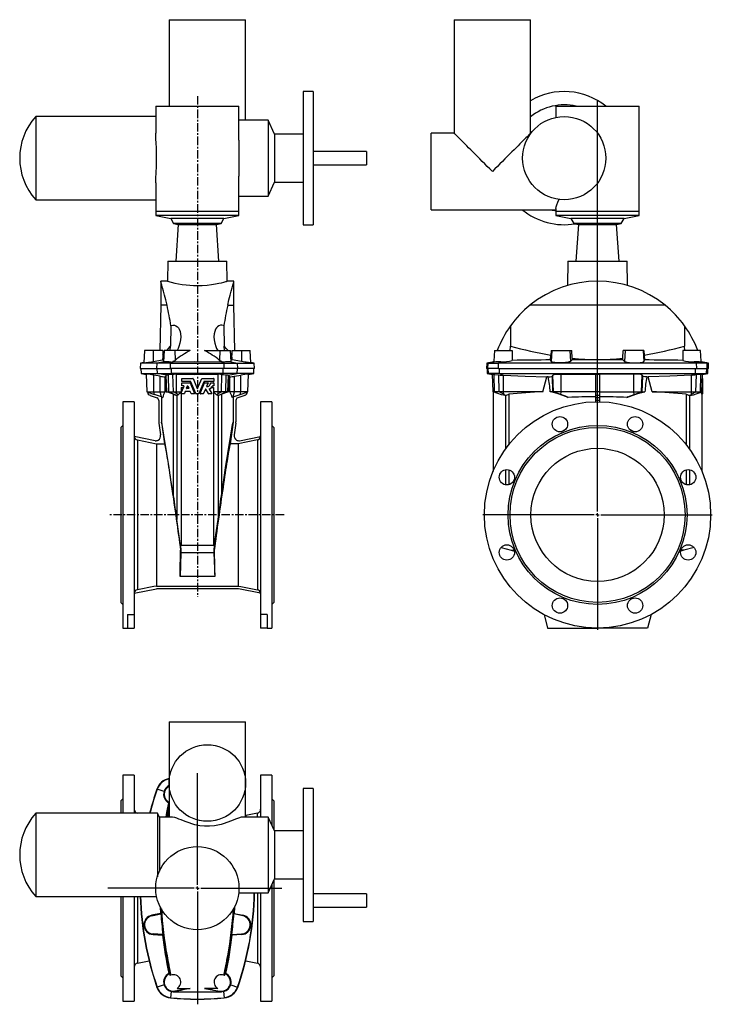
# Model space of a CAD drawing. Extents: x -10.4 to 30.6, y -10.5 to 47.8.
import ezdxf

# ---------------------------------------------------------------- set-up
doc = ezdxf.new("R2010")
doc.units = 0
doc.linetypes.add('CENTERX2', pattern=[0.8, 0.5, -0.1, 0.1, -0.1])
doc.layers.get('0').update_dxf_attribs({"linetype": 'CONTINUOUS'})
doc.layers.add('FORMAT', color=7, linetype='CONTINUOUS')

# ---------------------------------------------------------------- blocks, each defined once
blk = doc.blocks.new('SW_CENTERMARKSYMBOL_0')
at = {"layer": 'FORMAT', "color": 0}
for p, q in [((0, 0.197), (0, 24.477)), ((-0.197, 0), (-6.791, 0)), ((0, 0), (-0.098, 0)), ((0, 0), (0, 0.098)), ((0, 0), (0, -0.098)), ((0, 0), (0.098, 0)), ((0.197, 0), (6.791, 0)), ((0, -0.197), (0, -6.791))]:
    blk.add_line(p, q, dxfattribs=at)
blk = doc.blocks.new('SW_CENTERMARKSYMBOL_1')
at = {"layer": 'FORMAT', "color": 0}
for p, q in [((0, 0.197), (0, 6.805)), ((-0.197, 0), (-5.297, 0)), ((0, 0), (-0.098, 0)), ((0, 0), (0, 0.098)), ((0, 0), (0, -0.098)), ((0, 0), (0.098, 0)), ((0.197, 0), (5, 0)), ((0, -0.197), (0, -6.869))]:
    blk.add_line(p, q, dxfattribs=at)

msp = doc.modelspace()

# ---------------------------------------------------------------- linework, layer by layer
at = {"color": 7, "linetype": 'CONTINUOUS'}
for p, q in [((-1.543, 47.772), (-1.543, 42.654)), ((-1.543, 47.772), (2.984, 47.772)), ((2.984, 41.825), (2.984, 47.772)), ((15.321, 47.772), (15.321, 41.059)), ((15.321, 47.772), (19.848, 47.772)), ((19.848, 41.059), (19.848, 47.772)), ((6.981, 43.52), (6.39, 43.52)), ((6.39, 43.52), (6.39, 35.646)), ((6.981, 43.52), (6.981, 35.646)), ((-2.331, 42.654), (-2.331, 41.059)), ((-2.331, 42.654), (2.591, 42.654)), ((2.591, 40.644), (2.591, 42.654)), ((21.344, 42.654), (21.344, 41.994)), ((21.344, 42.654), (26.265, 42.654)), ((26.265, 36.433), (26.265, 42.654)), ((-2.331, 42.043), (-9.432, 42.043)), ((-9.432, 42.043), (-9.432, 37.122)), ((4.318, 41.825), (2.591, 41.825)), ((4.7, 41.002), (4.318, 41.825)), ((4.318, 41.825), (4.318, 37.341)), ((6.39, 41.002), (4.7, 41.002)), ((4.7, 41.002), (4.7, 38.163)), ((15.321, 41.059), (13.962, 41.059)), ((13.962, 36.532), (13.962, 41.059)), ((19.868, 41.059), (19.848, 41.059)), ((10.13, 39.976), (6.981, 39.976)), ((10.13, 39.976), (10.13, 39.189)), ((6.981, 39.189), (10.13, 39.189)), ((2.591, 36.433), (2.591, 38.513)), ((-2.331, 38.112), (-2.331, 36.433)), ((4.318, 37.341), (4.7, 38.163)), ((4.7, 38.163), (6.39, 38.163)), ((2.591, 37.341), (4.318, 37.341)), ((-9.432, 37.122), (-2.331, 37.122)), ((-2.331, 36.433), (-2.331, 36.197)), ((-2.331, 36.197), (-1.441, 36.008)), ((2.591, 36.197), (-2.331, 36.197)), ((1.702, 36.008), (2.591, 36.197)), ((2.591, 36.197), (2.591, 36.433)), ((13.962, 36.532), (21.344, 36.532)), ((21.344, 36.611), (21.344, 36.433)), ((21.344, 36.433), (21.344, 36.197)), ((21.344, 36.197), (22.233, 36.008)), ((23.805, 36.197), (21.344, 36.197)), ((26.265, 36.197), (23.805, 36.197)), ((25.376, 36.008), (26.265, 36.197)), ((26.265, 36.197), (26.265, 36.433)), ((-1.441, 36.008), (-1.273, 35.717)), ((1.702, 36.008), (-1.441, 36.008)), ((-1.273, 35.717), (-0.997, 35.658)), ((1.533, 35.717), (-1.273, 35.717)), ((-0.997, 35.658), (-1.149, 33.48)), ((-0.997, 35.658), (1.257, 35.658)), ((1.257, 35.658), (1.533, 35.717)), ((1.41, 33.48), (1.257, 35.658)), ((1.533, 35.717), (1.702, 36.008)), ((6.39, 35.646), (6.981, 35.646)), ((22.233, 36.008), (22.401, 35.717)), ((23.805, 36.008), (22.233, 36.008)), ((22.401, 35.717), (22.678, 35.658)), ((23.805, 35.717), (22.401, 35.717)), ((22.678, 35.658), (22.525, 33.48)), ((22.678, 35.658), (24.932, 35.658)), ((25.376, 36.008), (23.805, 36.008)), ((25.208, 35.717), (23.805, 35.717)), ((24.932, 35.658), (25.208, 35.717)), ((25.084, 33.48), (24.932, 35.658)), ((25.208, 35.717), (25.376, 36.008)), ((-1.618, 33.48), (-1.638, 32.299)), ((-1.618, 33.48), (1.878, 33.48)), ((1.899, 32.299), (1.878, 33.48)), ((22.057, 33.48), (22.032, 32.048)), ((22.057, 33.48), (25.553, 33.48)), ((25.578, 32.046), (25.553, 33.48)), ((-1.635, 32.299), (-2.036, 32.299)), ((-2.036, 32.299), (-2.036, 30.882)), ((2.296, 32.299), (1.898, 32.299)), ((2.296, 30.882), (2.296, 32.299)), ((-2.036, 30.882), (-2.083, 28.205)), ((-1.664, 30.882), (-2.036, 30.882)), ((1.925, 30.882), (2.296, 30.882)), ((2.343, 28.205), (2.296, 30.882)), ((27.8, 30.882), (19.81, 30.882)), ((-1.438, 29.663), (-1.458, 28.453)), ((1.698, 29.663), (1.718, 28.453)), ((18.66, 29.663), (18.652, 28.453)), ((28.95, 29.663), (28.958, 28.453)), ((-2.993, 28.205), (-3.031, 27.47)), ((-2.487, 28.205), (-2.993, 28.205)), ((-1.908, 28.205), (-2.487, 28.205)), ((-1.908, 28.205), (-1.911, 27.933)), ((-1.911, 27.933), (-1.841, 28.023)), ((-1.831, 28.205), (-1.866, 27.538)), ((-1.193, 28.205), (-1.831, 28.205)), ((-0.291, 28.205), (-1.193, 28.205)), ((0.551, 28.205), (1.453, 28.205)), ((1.453, 28.205), (2.092, 28.205)), ((2.127, 27.538), (2.092, 28.205)), ((2.171, 27.933), (2.101, 28.023)), ((2.168, 28.205), (2.171, 27.933)), ((2.168, 28.205), (2.747, 28.205)), ((2.747, 28.205), (3.253, 28.205)), ((3.291, 27.47), (3.253, 28.205)), ((17.71, 28.205), (17.677, 27.582)), ((17.71, 28.205), (18.752, 28.205)), ((18.752, 28.205), (18.762, 27.617)), ((21.056, 28.205), (21.042, 27.933)), ((21.056, 28.205), (21.097, 28.205)), ((21.097, 28.205), (22.172, 28.205)), ((22.172, 28.205), (22.285, 28.205)), ((22.307, 27.751), (22.285, 28.205)), ((25.303, 27.751), (25.325, 28.205)), ((25.438, 28.205), (25.325, 28.205)), ((26.513, 28.205), (25.438, 28.205)), ((26.553, 28.205), (26.513, 28.205)), ((26.553, 28.205), (26.568, 27.933)), ((28.857, 28.205), (28.848, 27.617)), ((29.9, 28.205), (28.857, 28.205)), ((29.933, 27.582), (29.9, 28.205)), ((-3.239, 27.457), (-3.256, 27.142)), ((-3.03, 27.494), (-3.239, 27.457)), ((-2.243, 27.457), (-3.239, 27.457)), ((-2.489, 27.55), (-1.932, 27.646)), ((-1.46, 27.457), (-2.243, 27.457)), ((-1.932, 27.646), (-1.861, 27.641)), ((-1.46, 27.457), (1.721, 27.457)), ((-1.424, 27.521), (-1.301, 27.52)), ((-1.301, 27.52), (-1.297, 27.581)), ((-1.301, 27.52), (-1.297, 27.518)), ((-1.297, 27.581), (-1.297, 27.518)), ((1.558, 27.581), (1.558, 27.518)), ((1.561, 27.52), (1.558, 27.581)), ((1.561, 27.52), (1.558, 27.518)), ((1.684, 27.521), (1.561, 27.52)), ((1.721, 27.457), (2.503, 27.457)), ((2.192, 27.646), (2.121, 27.641)), ((2.749, 27.55), (2.192, 27.646)), ((2.503, 27.457), (3.499, 27.457)), ((3.499, 27.457), (3.29, 27.494)), ((3.516, 27.142), (3.499, 27.457)), ((17.247, 27.457), (17.23, 27.142)), ((17.663, 27.53), (17.247, 27.457)), ((17.247, 27.457), (17.327, 27.457)), ((17.327, 27.457), (17.944, 27.457)), ((17.674, 27.52), (17.661, 27.518)), ((17.674, 27.52), (17.677, 27.581)), ((17.69, 27.521), (17.674, 27.52)), ((29.666, 27.457), (17.944, 27.457)), ((21.029, 27.646), (21.042, 27.933)), ((21.062, 27.55), (21.029, 27.646)), ((22.311, 27.655), (22.205, 27.562)), ((22.307, 27.751), (22.311, 27.655)), ((25.299, 27.655), (25.303, 27.751)), ((25.299, 27.655), (25.405, 27.562)), ((26.547, 27.55), (26.581, 27.646)), ((26.568, 27.933), (26.581, 27.646)), ((30.283, 27.457), (29.666, 27.457)), ((29.92, 27.521), (29.936, 27.52)), ((29.936, 27.52), (29.933, 27.581)), ((29.936, 27.52), (29.949, 27.518)), ((30.363, 27.457), (29.947, 27.53)), ((30.283, 27.457), (30.363, 27.457)), ((30.38, 27.142), (30.363, 27.457)), ((-3.256, 27.142), (-2.259, 27.142)), ((-3.217, 27.142), (-3.202, 26.844)), ((-3.202, 26.844), (-2.889, 26.789)), ((-3.202, 26.844), (-2.225, 26.844)), ((-2.89, 26.812), (-2.853, 25.764)), ((-2.259, 27.142), (-1.462, 27.142)), ((-2.225, 26.844), (-1.405, 26.844)), ((1.722, 27.142), (-1.462, 27.142)), ((1.665, 26.844), (-1.405, 26.844)), ((2.486, 26.844), (1.665, 26.844)), ((2.519, 27.142), (1.722, 27.142)), ((3.462, 26.844), (2.486, 26.844)), ((3.516, 27.142), (2.519, 27.142)), ((3.114, 25.764), (3.15, 26.812)), ((3.149, 26.789), (3.462, 26.844)), ((3.462, 26.844), (3.478, 27.142)), ((17.311, 27.142), (17.23, 27.142)), ((17.269, 27.142), (17.285, 26.844)), ((17.285, 26.844), (17.596, 26.789)), ((17.285, 26.844), (17.36, 26.844)), ((17.938, 27.142), (17.311, 27.142)), ((18.007, 26.844), (17.36, 26.844)), ((17.632, 25.764), (17.596, 26.798)), ((17.938, 27.142), (29.671, 27.142)), ((18.007, 26.844), (29.603, 26.844)), ((21.653, 26.812), (23.687, 26.779)), ((25.957, 26.812), (23.923, 26.779)), ((29.603, 26.844), (30.25, 26.844)), ((29.671, 27.142), (30.299, 27.142)), ((29.977, 25.764), (30.013, 26.798)), ((30.013, 26.789), (30.325, 26.844)), ((30.325, 26.844), (30.25, 26.844)), ((30.38, 27.142), (30.299, 27.142)), ((30.325, 26.844), (30.34, 27.142)), ((-2.073, 26.683), (-2.451, 26.747)), ((-1.782, 26.639), (-1.77, 26.64)), ((-1.733, 25.764), (-1.77, 26.64)), ((-1.701, 26.746), (-1.706, 26.744)), ((-1.367, 26.777), (-1.584, 26.754)), ((-1.314, 26.785), (-1.367, 26.777)), ((-0.789, 26.373), (-0.789, 26.543)), ((-0.789, 26.115), (-0.789, 26.285)), ((-0.78, 26.553), (-0.134, 26.553)), ((-0.26, 26.364), (-0.78, 26.364)), ((-0.78, 26.294), (-0.307, 26.294)), ((-0.298, 26.288), (-0.038, 25.659)), ((0.041, 25.652), (-0.252, 26.358)), ((-0.125, 26.547), (0.121, 25.951)), ((0.139, 25.951), (0.386, 26.547)), ((0.512, 26.358), (0.219, 25.652)), ((0.298, 25.659), (0.559, 26.288)), ((0.394, 26.553), (1.091, 26.553)), ((1.091, 26.364), (0.521, 26.364)), ((0.567, 26.294), (0.751, 26.294)), ((0.76, 26.281), (0.678, 26.082)), ((0.911, 26.294), (1.091, 26.294)), ((1.101, 26.543), (1.101, 26.373)), ((1.101, 26.285), (1.101, 26.115)), ((1.574, 26.785), (1.628, 26.777)), ((1.628, 26.777), (1.844, 26.754)), ((1.962, 26.746), (1.966, 26.744)), ((1.993, 25.764), (2.03, 26.64)), ((2.043, 26.639), (2.03, 26.64)), ((2.334, 26.683), (2.711, 26.747)), ((17.685, 26.785), (17.739, 26.777)), ((17.739, 26.777), (17.957, 26.754)), ((18.188, 26.746), (18.243, 26.744)), ((20.577, 25.764), (20.809, 26.64)), ((20.893, 26.639), (20.809, 26.64)), ((21.132, 26.683), (21.163, 26.747)), ((23.687, 26.784), (23.687, 25.765)), ((23.923, 26.784), (23.923, 25.765)), ((26.477, 26.683), (26.447, 26.747)), ((26.716, 26.639), (26.8, 26.64)), ((27.033, 25.764), (26.8, 26.64)), ((29.421, 26.746), (29.367, 26.744)), ((29.87, 26.777), (29.653, 26.754)), ((29.924, 26.785), (29.87, 26.777)), ((30.045, 26.294), (29.996, 26.294)), ((30.045, 26.364), (29.998, 26.364)), ((30.045, 26.553), (30.005, 26.553)), ((30.045, 26.543), (30.045, 26.553)), ((30.045, 26.373), (30.045, 26.543)), ((30.045, 26.364), (30.045, 26.373)), ((30.045, 26.358), (30.045, 26.364)), ((30.045, 26.294), (30.045, 26.358)), ((30.045, 26.285), (30.045, 26.294)), ((30.045, 26.115), (30.045, 26.285)), ((-2.853, 25.764), (-2.409, 25.602)), ((-2.853, 25.764), (-2.448, 25.764)), ((-2.448, 25.764), (-2.071, 25.764)), ((-2.071, 25.764), (-1.798, 25.764)), ((-1.733, 25.764), (-1.672, 25.764)), ((-1.672, 25.764), (-1.559, 25.764)), ((-1.559, 25.764), (-1.289, 25.764)), ((-1.289, 25.764), (-1.1, 25.764)), ((-1.1, 25.764), (-0.828, 25.764)), ((-1.007, 25.585), (-1.1, 25.667)), ((-1.007, 25.585), (-0.828, 25.764)), ((-0.84, 25.659), (-0.66, 26.092)), ((-0.647, 25.646), (-0.831, 25.646)), ((-0.825, 26.014), (-0.828, 25.764)), ((-0.825, 26.014), (-0.692, 26.014)), ((-0.825, 26.014), (-0.825, 25.695)), ((-0.825, 25.646), (-0.825, 16.678)), ((-0.669, 26.105), (-0.78, 26.105)), ((-0.588, 25.772), (-0.638, 25.652)), ((-0.298, 25.778), (-0.579, 25.778)), ((-0.508, 25.966), (-0.447, 26.112)), ((-0.378, 25.953), (-0.499, 25.953)), ((-0.488, 26.014), (-0.389, 26.014)), ((-0.43, 26.112), (-0.369, 25.966)), ((-0.239, 25.652), (-0.289, 25.772)), ((-0.046, 25.646), (-0.23, 25.646)), ((-0.185, 26.014), (-0.109, 26.014)), ((0.211, 25.646), (0.05, 25.646)), ((0.095, 26.014), (0.165, 26.014)), ((0.491, 25.646), (0.307, 25.646)), ((0.37, 26.014), (0.445, 26.014)), ((0.608, 25.914), (0.499, 25.652)), ((0.794, 25.65), (0.625, 25.916)), ((0.986, 25.646), (0.802, 25.646)), ((0.833, 25.913), (0.994, 25.66)), ((0.966, 26.014), (1.085, 26.014)), ((1.091, 26.105), (1.037, 26.105)), ((1.085, 26.014), (1.088, 25.764)), ((1.085, 26.014), (1.085, 16.678)), ((1.36, 25.764), (1.088, 25.764)), ((1.267, 25.585), (1.088, 25.764)), ((1.267, 25.585), (1.36, 25.667)), ((1.549, 25.764), (1.36, 25.764)), ((1.82, 25.764), (1.549, 25.764)), ((1.932, 25.764), (1.82, 25.764)), ((1.993, 25.764), (1.932, 25.764)), ((2.331, 25.764), (2.058, 25.764)), ((2.708, 25.764), (2.331, 25.764)), ((2.669, 25.602), (3.114, 25.764)), ((3.114, 25.764), (2.708, 25.764)), ((17.624, 26.014), (17.624, 21.047)), ((17.711, 25.764), (17.632, 25.764)), ((17.899, 25.667), (17.632, 25.764)), ((17.981, 25.764), (17.711, 25.764)), ((18.124, 25.585), (17.899, 25.667)), ((18.244, 25.764), (17.981, 25.764)), ((20.577, 25.764), (18.244, 25.764)), ((21.164, 25.764), (21, 25.764)), ((21.197, 25.764), (21.164, 25.764)), ((21.652, 25.764), (21.197, 25.764)), ((23.687, 25.764), (21.652, 25.764)), ((23.687, 25.765), (23.687, 25.551)), ((23.923, 25.765), (23.923, 25.551)), ((23.923, 25.764), (25.958, 25.764)), ((25.958, 25.764), (26.412, 25.764)), ((26.412, 25.764), (26.446, 25.764)), ((26.446, 25.764), (26.609, 25.764)), ((27.033, 25.764), (29.366, 25.764)), ((29.366, 25.764), (29.628, 25.764)), ((29.485, 25.585), (29.71, 25.667)), ((29.628, 25.764), (29.899, 25.764)), ((29.71, 25.667), (29.977, 25.764)), ((29.899, 25.764), (29.977, 25.764)), ((29.945, 25.659), (29.986, 25.695)), ((30.045, 25.646), (29.969, 25.646)), ((29.986, 26.014), (29.986, 25.695)), ((29.986, 25.646), (29.986, 21.047)), ((30.045, 26.105), (29.989, 26.105)), ((30.045, 26.105), (30.045, 26.115)), ((30.045, 26.092), (30.045, 26.105)), ((30.045, 25.659), (30.045, 26.092)), ((30.045, 25.646), (30.045, 25.659)), ((-3.61, 25.173), (-4.279, 25.173)), ((-4.279, 25.173), (-4.279, 11.788)), ((-3.61, 25.173), (-3.61, 12.584)), ((-2.671, 25.551), (-2.257, 25.401)), ((-1.997, 25.456), (-2.409, 25.602)), ((-2.153, 25.253), (-2.153, 23.975)), ((-1.997, 25.456), (-1.921, 25.429)), ((-1.996, 25.455), (-1.996, 23.96)), ((-1.293, 25.623), (-1.293, 19.603)), ((-1.085, 25.55), (-1.287, 25.624)), ((-1.093, 25.552), (-1.085, 25.55)), ((-1.085, 25.55), (-1.007, 25.585)), ((1.346, 25.55), (1.267, 25.585)), ((1.346, 25.55), (1.547, 25.624)), ((1.353, 25.552), (1.346, 25.55)), ((1.553, 25.623), (1.553, 19.603)), ((2.257, 25.456), (2.181, 25.429)), ((2.256, 25.455), (2.256, 23.96)), ((2.257, 25.456), (2.669, 25.602)), ((2.414, 25.253), (2.414, 23.975)), ((2.931, 25.551), (2.517, 25.401)), ((4.54, 25.173), (3.87, 25.173)), ((3.87, 25.173), (3.87, 12.584)), ((4.54, 25.173), (4.54, 11.788)), ((18.34, 25.55), (18.124, 25.585)), ((18.34, 25.55), (18.254, 25.624)), ((18.361, 25.552), (18.34, 25.55)), ((18.553, 25.623), (18.553, 22.63)), ((22.007, 25.456), (21.639, 25.602)), ((22.007, 25.456), (22.073, 25.429)), ((23.687, 25.551), (23.687, 25.401)), ((23.687, 25.401), (23.687, 25.253)), ((23.687, 25.253), (23.687, 25.172)), ((23.923, 25.551), (23.923, 25.401)), ((23.923, 25.401), (23.923, 25.253)), ((23.923, 25.253), (23.923, 25.172)), ((25.602, 25.456), (25.536, 25.429)), ((25.602, 25.456), (25.97, 25.602)), ((29.056, 25.623), (29.056, 22.63)), ((29.248, 25.552), (29.269, 25.55)), ((29.269, 25.55), (29.356, 25.624)), ((29.269, 25.55), (29.485, 25.585)), ((-2.148, 23.898), (-2.051, 23.209)), ((-1.996, 23.96), (-1.817, 22.691)), ((2.256, 23.96), (2.078, 22.691)), ((2.408, 23.898), (2.311, 23.209)), ((-4.279, 23.776), (-4.397, 23.658)), ((-4.397, 23.658), (-4.397, 13.303)), ((4.658, 23.658), (4.54, 23.776)), ((4.658, 23.658), (4.658, 13.303)), ((21.672, 23.402), (21.929, 23.554)), ((25.938, 23.402), (25.681, 23.554)), ((-2.363, 22.869), (-3.608, 23.111)), ((-3.419, 22.912), (-2.283, 22.691)), ((3.679, 22.912), (2.543, 22.691)), ((2.623, 22.869), (3.868, 23.111)), ((-2.283, 22.691), (-2.283, 14.269)), ((-2.283, 22.691), (-1.817, 22.691)), ((2.543, 22.691), (2.078, 22.691)), ((2.543, 22.691), (2.543, 14.269)), ((18.553, 21.141), (18.553, 20.264)), ((29.056, 21.141), (29.056, 20.264)), ((-0.863, 16.649), (-1.093, 18.206)), ((1.123, 16.649), (1.353, 18.206)), ((-0.844, 16.39), (-0.869, 16.388)), ((-0.863, 16.649), (-0.825, 16.678)), ((-0.863, 16.649), (-0.844, 16.39)), ((-0.844, 16.39), (-0.854, 16.238)), ((1.085, 16.678), (-0.825, 16.678)), ((1.123, 16.649), (1.085, 16.678)), ((1.123, 16.649), (1.104, 16.39)), ((1.104, 16.39), (1.114, 16.238)), ((1.104, 16.39), (1.129, 16.388)), ((18.095, 16.551), (18.697, 16.39)), ((18.697, 16.39), (18.873, 16.39)), ((18.697, 16.39), (18.885, 16.34)), ((28.912, 16.39), (28.724, 16.34)), ((28.912, 16.39), (28.737, 16.39)), ((29.515, 16.551), (28.912, 16.39)), ((-0.854, 16.238), (-0.896, 14.832)), ((1.114, 16.238), (-0.854, 16.238)), ((1.114, 16.238), (1.156, 14.832)), ((-3.608, 13.85), (-2.297, 14.105)), ((-2.283, 14.269), (2.543, 14.269)), ((2.497, 14.11), (-2.237, 14.11)), ((3.868, 13.85), (2.557, 14.105)), ((-4.397, 13.303), (-4.279, 13.185)), ((4.54, 13.185), (4.658, 13.303)), ((-4.004, 12.584), (-3.61, 12.584)), ((-4.004, 12.584), (-4.004, 11.788)), ((-3.61, 12.584), (-3.61, 11.788)), ((4.264, 12.584), (3.87, 12.584)), ((3.87, 12.584), (3.87, 11.788)), ((4.264, 12.584), (4.264, 11.788)), ((20.639, 12.584), (20.852, 11.788)), ((26.971, 12.584), (26.758, 11.788)), ((-4.279, 11.788), (-4.004, 11.788)), ((-4.004, 11.788), (-3.61, 11.788)), ((4.264, 11.788), (3.87, 11.788)), ((4.264, 11.788), (4.54, 11.788)), ((20.852, 11.788), (23.805, 11.788)), ((26.758, 11.788), (23.805, 11.788)), ((-1.543, 6.239), (-1.543, 2.617)), ((-1.543, 6.239), (0.721, 6.239)), ((0.721, 6.239), (2.984, 6.239)), ((2.984, 0.607), (2.984, 6.239)), ((-3.61, 3.09), (-4.279, 3.09)), ((-4.279, 3.09), (-4.279, 0.826)), ((-3.61, 3.09), (-3.61, 0.826)), ((4.54, 3.09), (3.87, 3.09)), ((3.87, 3.09), (3.87, 0.607)), ((4.54, 3.09), (4.54, 0.13)), ((-1.543, 2.617), (-1.543, 0.607)), ((6.981, 2.302), (6.39, 2.302)), ((6.39, 2.302), (6.39, -5.572)), ((6.981, 2.302), (6.981, -5.572)), ((-4.279, 1.692), (-4.397, 1.574)), ((-4.397, 1.574), (-4.397, 0.826)), ((-1.543, 1.442), (-1.556, 1.44)), ((4.658, 1.574), (4.54, 1.692)), ((4.658, 1.574), (4.658, -0.124)), ((-2.238, 0.826), (-9.432, 0.826)), ((-9.432, 0.826), (-9.432, -4.095)), ((-3.397, 0.826), (-3.419, 0.83)), ((-2.114, 0.607), (-2.238, 0.826)), ((-2.238, 0.826), (-2.238, -2.934)), ((-1.397, 0.607), (-2.114, 0.607)), ((-2.114, 0.607), (-2.114, -2.593)), ((4.318, 0.607), (2.841, 0.607)), ((2.984, 0.709), (3.009, 0.607)), ((2.992, 0.607), (2.984, 0.64)), ((3.679, 0.83), (2.988, 0.696)), ((4.7, -0.215), (4.318, 0.607)), ((4.318, 0.607), (4.318, -3.877)), ((6.39, -0.215), (4.7, -0.215)), ((4.7, -0.215), (4.7, -3.054)), ((4.318, -3.877), (4.7, -3.054)), ((4.54, -3.4), (4.54, -10.296)), ((4.658, -3.145), (4.658, -8.78)), ((4.7, -3.054), (6.39, -3.054)), ((2.576, -3.877), (4.318, -3.877)), ((3.87, -3.877), (3.87, -10.296)), ((10.13, -3.944), (6.981, -3.944)), ((10.13, -3.944), (10.13, -4.732)), ((-9.432, -4.095), (-2.281, -4.095)), ((-4.397, -4.095), (-4.397, -8.78)), ((-4.279, -4.095), (-4.279, -10.296)), ((-3.61, -4.095), (-3.61, -10.296)), ((-2.046, -5.097), (-2.569, -5.203)), ((-2.562, -5.236), (-2.03, -5.123)), ((-2.064, -4.71), (-2.046, -5.097)), ((-2.059, -4.719), (-2.039, -5.101)), ((-2.039, -5.101), (-2.03, -5.123)), ((2.299, -5.101), (2.29, -5.123)), ((2.822, -5.236), (2.29, -5.123)), ((2.32, -4.717), (2.299, -5.101)), ((2.325, -4.708), (2.307, -5.097)), ((2.307, -5.097), (2.829, -5.203)), ((6.981, -4.732), (10.13, -4.732)), ((6.39, -5.572), (6.981, -5.572)), ((-2.489, -6.346), (-1.932, -6.38)), ((-1.908, -6.352), (-2.487, -6.311)), ((-1.908, -6.352), (-1.911, -6.366)), ((2.168, -6.352), (2.747, -6.311)), ((2.168, -6.352), (2.171, -6.366)), ((2.749, -6.346), (2.192, -6.38)), ((-3.419, -8.037), (-2.727, -7.902)), ((2.988, -7.902), (3.679, -8.037)), ((-1.505, -8.656), (-1.556, -8.646)), ((1.765, -8.656), (1.817, -8.646)), ((-4.397, -8.78), (-4.279, -8.899)), ((-1.438, -8.748), (-1.458, -8.756)), ((1.698, -8.748), (1.718, -8.756)), ((4.54, -8.899), (4.658, -8.78)), ((-1.424, -9.718), (-1.301, -9.734)), ((-1.301, -9.734), (-1.297, -9.731)), ((-1.301, -9.734), (-1.297, -9.748)), ((-1.297, -9.731), (-1.297, -9.748)), ((-0.291, -9.531), (-1.193, -9.69)), ((-1.074, -9.531), (-0.291, -9.531)), ((1.334, -9.531), (0.551, -9.531)), ((0.551, -9.531), (1.453, -9.69)), ((1.558, -9.731), (1.558, -9.748)), ((1.561, -9.734), (1.558, -9.731)), ((1.561, -9.734), (1.558, -9.748)), ((1.684, -9.718), (1.561, -9.734)), ((-4.279, -10.296), (-3.61, -10.296)), ((3.87, -10.296), (4.54, -10.296))]:
    msp.add_line(p, q, dxfattribs=at)
at = {"color": 8, "linetype": 'CONTINUOUS'}
for p, q in [((2.591, 36.433), (-2.331, 36.433)), ((23.805, 36.433), (21.344, 36.433)), ((26.265, 36.433), (23.805, 36.433)), ((-2.487, 28.205), (-2.489, 27.55)), ((-1.193, 28.205), (-1.187, 27.622)), ((1.453, 28.205), (1.448, 27.622)), ((2.747, 28.205), (2.749, 27.55)), ((21.097, 28.205), (21.062, 27.55)), ((22.172, 28.205), (22.205, 27.562)), ((25.438, 28.205), (25.405, 27.562)), ((26.513, 28.205), (26.547, 27.55)), ((-2.259, 27.142), (-2.243, 27.457)), ((-1.841, 27.532), (-2.243, 27.457)), ((-1.462, 27.142), (-1.46, 27.457)), ((-1.424, 27.521), (-1.46, 27.457)), ((1.684, 27.521), (1.721, 27.457)), ((1.722, 27.142), (1.721, 27.457)), ((2.102, 27.532), (2.503, 27.457)), ((2.519, 27.142), (2.503, 27.457)), ((17.311, 27.142), (17.327, 27.457)), ((17.69, 27.521), (17.327, 27.457)), ((17.938, 27.142), (17.944, 27.457)), ((18.084, 27.532), (17.944, 27.457)), ((29.525, 27.532), (29.666, 27.457)), ((29.671, 27.142), (29.666, 27.457)), ((29.92, 27.521), (30.283, 27.457)), ((30.299, 27.142), (30.283, 27.457)), ((-2.225, 26.844), (-2.24, 27.142)), ((-1.701, 26.746), (-2.225, 26.844)), ((-1.405, 26.844), (-1.406, 27.142)), ((-1.367, 26.777), (-1.405, 26.844)), ((-1.1, 25.764), (-1.1, 26.798)), ((1.36, 25.764), (1.36, 26.798)), ((1.628, 26.777), (1.665, 26.844)), ((1.665, 26.844), (1.666, 27.142)), ((1.962, 26.746), (2.486, 26.844)), ((2.486, 26.844), (2.5, 27.142)), ((17.36, 26.844), (17.344, 27.142)), ((17.739, 26.777), (17.36, 26.844)), ((18.007, 26.844), (18.002, 27.142)), ((18.188, 26.746), (18.007, 26.844)), ((21.652, 25.764), (21.653, 26.812)), ((25.958, 25.764), (25.957, 26.812)), ((29.421, 26.746), (29.603, 26.844)), ((29.603, 26.844), (29.608, 27.142)), ((29.87, 26.777), (30.25, 26.844)), ((30.25, 26.844), (30.265, 27.142)), ((-2.448, 25.764), (-2.451, 26.747)), ((-2.071, 25.764), (-2.073, 26.683)), ((-1.672, 25.764), (-1.706, 26.744)), ((-1.559, 25.764), (-1.584, 26.754)), ((-1.289, 25.764), (-1.314, 26.785)), ((1.549, 25.764), (1.574, 26.785)), ((1.82, 25.764), (1.844, 26.754)), ((1.932, 25.764), (1.966, 26.744)), ((2.331, 25.764), (2.334, 26.683)), ((2.708, 25.764), (2.711, 26.747)), ((17.711, 25.764), (17.685, 26.785)), ((17.981, 25.764), (17.957, 26.754)), ((18.244, 25.764), (18.243, 26.744)), ((21.164, 25.764), (21.132, 26.683)), ((21.197, 25.764), (21.163, 26.747)), ((26.412, 25.764), (26.447, 26.747)), ((26.446, 25.764), (26.477, 26.683)), ((29.366, 25.764), (29.367, 26.744)), ((29.628, 25.764), (29.653, 26.754)), ((29.899, 25.764), (29.924, 26.785)), ((30.045, 26.285), (29.995, 26.285)), ((30.045, 26.373), (29.998, 26.373)), ((30.045, 26.358), (29.998, 26.358)), ((30.045, 26.543), (30.004, 26.543)), ((-2.409, 25.602), (-2.448, 25.764)), ((-1.997, 25.456), (-2.071, 25.764)), ((-1.287, 25.624), (-1.672, 25.764)), ((-1.287, 25.624), (-1.559, 25.764)), ((-1.1, 25.667), (-1.289, 25.764)), ((-1.1, 25.667), (-1.1, 25.764)), ((1.36, 25.667), (1.36, 25.764)), ((1.36, 25.667), (1.549, 25.764)), ((1.547, 25.624), (1.82, 25.764)), ((1.547, 25.624), (1.932, 25.764)), ((2.257, 25.456), (2.331, 25.764)), ((2.669, 25.602), (2.708, 25.764)), ((17.899, 25.667), (17.711, 25.764)), ((18.254, 25.624), (17.981, 25.764)), ((18.254, 25.624), (18.244, 25.764)), ((22.007, 25.456), (21.164, 25.764)), ((21.639, 25.602), (21.197, 25.764)), ((21.639, 25.602), (21.652, 25.764)), ((23.923, 25.765), (23.687, 25.765)), ((25.602, 25.456), (26.446, 25.764)), ((25.97, 25.602), (25.958, 25.764)), ((25.97, 25.602), (26.412, 25.764)), ((29.356, 25.624), (29.366, 25.764)), ((29.356, 25.624), (29.628, 25.764)), ((29.71, 25.667), (29.899, 25.764)), ((30.045, 25.659), (29.945, 25.659)), ((30.045, 26.115), (29.989, 26.115)), ((30.045, 26.092), (29.989, 26.092)), ((-1.093, 25.552), (-1.093, 18.206)), ((1.353, 25.552), (1.353, 18.206)), ((18.361, 25.552), (18.361, 22.375)), ((23.923, 25.551), (23.687, 25.551)), ((23.923, 25.401), (23.687, 25.401)), ((23.923, 25.253), (23.687, 25.253)), ((29.248, 25.552), (29.248, 22.375)), ((-3.419, 22.912), (-3.419, 14.049)), ((3.679, 22.912), (3.679, 14.049)), ((18.361, 21.149), (18.361, 20.257)), ((29.248, 21.149), (29.248, 20.257)), ((1.156, 14.832), (-0.896, 14.832)), ((-2.259, 2.263), (-2.243, 2.258)), ((-1.841, 2.117), (-2.243, 2.258)), ((-3.419, 0.826), (-3.419, 0.83)), ((3.679, 0.607), (3.679, 0.83)), ((3.679, -3.877), (3.679, -8.037)), ((-3.419, -4.095), (-3.419, -8.037)), ((-2.562, -5.236), (-2.569, -5.203)), ((2.822, -5.236), (2.829, -5.203)), ((-2.487, -6.311), (-2.489, -6.346)), ((2.747, -6.311), (2.749, -6.346)), ((-2.259, -9.47), (-2.243, -9.464)), ((-1.841, -9.324), (-2.243, -9.464)), ((-1.424, -9.718), (-1.46, -10.081)), ((-1.193, -9.69), (-1.187, -9.72)), ((1.453, -9.69), (1.448, -9.72)), ((1.684, -9.718), (1.721, -10.081)), ((2.102, -9.324), (2.503, -9.464)), ((2.519, -9.47), (2.503, -9.464)), ((-1.462, -10.098), (-1.46, -10.081)), ((1.722, -10.098), (1.721, -10.081))]:
    msp.add_line(p, q, dxfattribs=at)
at = {"color": 7, "linetype": 'CONTINUOUS'}
for points in [[(-2.329, 38.112), (-2.33, 38.162), (-2.327, 38.314), (-2.32, 38.474), (-2.311, 38.643), (-2.303, 38.818), (-2.294, 39.012), (-2.286, 39.211), (-2.282, 39.419), (-2.281, 39.627), (-2.283, 39.829), (-2.289, 40.029), (-2.297, 40.232), (-2.307, 40.43), (-2.323, 40.754), (-2.328, 40.91), (-2.331, 41.059)], [(17.584, 38.795), (17.433, 38.947), (17.283, 39.097), (17.133, 39.246), (16.986, 39.393), (16.842, 39.538), (16.701, 39.679), (16.563, 39.816), (16.431, 39.949), (16.303, 40.077), (16.181, 40.198), (16.066, 40.314), (15.957, 40.423), (15.856, 40.524), (15.762, 40.618), (15.676, 40.704), (15.599, 40.781), (15.531, 40.849), (15.472, 40.908), (15.422, 40.958), (15.382, 40.997), (15.352, 41.028), (15.332, 41.048), (15.322, 41.058), (15.321, 41.059)], [(19.848, 41.059), (19.847, 41.058), (19.837, 41.048), (19.817, 41.028), (19.786, 40.997), (19.746, 40.958), (19.697, 40.908), (19.638, 40.849), (19.57, 40.781), (19.492, 40.704), (19.407, 40.618), (19.313, 40.524), (19.212, 40.423), (19.103, 40.314), (18.987, 40.198), (18.866, 40.077), (18.738, 39.949), (18.605, 39.816), (18.468, 39.679), (18.327, 39.538), (18.182, 39.393), (18.035, 39.246), (17.886, 39.097), (17.736, 38.947), (17.584, 38.795)], [(21.345, 36.611), (21.358, 36.699), (21.4, 36.822), (21.464, 36.977), (21.539, 37.146)], [(-1.664, 30.882), (-1.738, 31.192), (-1.807, 31.467), (-1.872, 31.712), (-1.927, 31.916), (-1.971, 32.075), (-2.005, 32.192), (-2.027, 32.268), (-2.036, 32.299), (-2.036, 32.298)], [(0.13, 32.046), (0.416, 32.053), (0.701, 32.073), (0.962, 32.103), (1.207, 32.141), (1.394, 32.177), (1.558, 32.212), (1.705, 32.248), (1.817, 32.277), (1.857, 32.288), (1.883, 32.295), (1.898, 32.299), (1.898, 32.299)], [(1.925, 30.882), (1.998, 31.192), (2.068, 31.467), (2.132, 31.712), (2.187, 31.916), (2.232, 32.075), (2.265, 32.192), (2.287, 32.268), (2.296, 32.299), (2.296, 32.298)], [(-1.438, 29.663), (-1.412, 29.675), (-1.324, 29.698), (-1.231, 29.695), (-1.15, 29.669), (-1.053, 29.604), (-0.995, 29.54), (-0.95, 29.469), (-0.896, 29.335), (-0.866, 29.193), (-0.854, 29.02), (-0.866, 28.825), (-0.902, 28.628), (-0.961, 28.433), (-1.011, 28.316), (-1.074, 28.205)], [(1.698, 29.663), (1.672, 29.675), (1.584, 29.698), (1.491, 29.695), (1.41, 29.669), (1.313, 29.604), (1.255, 29.54), (1.21, 29.469), (1.156, 29.335), (1.126, 29.193), (1.114, 29.02), (1.126, 28.825), (1.162, 28.628), (1.222, 28.433), (1.271, 28.316), (1.334, 28.205)], [(-1.689, 28.205), (-1.596, 28.309), (-1.458, 28.453)], [(-1.481, 28.205), (-1.459, 28.438), (-1.458, 28.453)], [(1.741, 28.205), (1.719, 28.438), (1.718, 28.453)], [(1.949, 28.205), (1.856, 28.309), (1.718, 28.453)], [(18.641, 28.205), (18.651, 28.438), (18.652, 28.453)], [(28.969, 28.205), (28.959, 28.438), (28.958, 28.453)], [(-3.03, 27.47), (-3.031, 27.47), (-3.021, 27.469), (-2.996, 27.472), (-2.955, 27.477), (-2.901, 27.484), (-2.834, 27.494), (-2.757, 27.506), (-2.671, 27.52), (-2.582, 27.535), (-2.489, 27.55)], [(-1.865, 27.538), (-1.866, 27.536), (-1.841, 27.532)], [(1.558, 27.518), (-0.029, 27.53), (-1.297, 27.518)], [(2.125, 27.538), (2.126, 27.536), (2.102, 27.532)], [(3.291, 27.47), (3.291, 27.47), (3.281, 27.469), (3.256, 27.472), (3.215, 27.477), (3.161, 27.484), (3.095, 27.494), (3.017, 27.506), (2.931, 27.52), (2.842, 27.535), (2.749, 27.55)], [(22.205, 27.562), (22.171, 27.542), (22.125, 27.526), (22.065, 27.511), (21.992, 27.498), (21.909, 27.487), (21.819, 27.479), (21.724, 27.473), (21.628, 27.47), (21.532, 27.469), (21.439, 27.472), (21.352, 27.477), (21.273, 27.484), (21.204, 27.494), (21.147, 27.506), (21.104, 27.52), (21.076, 27.535), (21.062, 27.55)], [(25.405, 27.562), (25.439, 27.542), (25.485, 27.526), (25.545, 27.511), (25.617, 27.498), (25.7, 27.487), (25.79, 27.479), (25.885, 27.473), (25.982, 27.47), (26.078, 27.469), (26.171, 27.472), (26.257, 27.477), (26.336, 27.484), (26.405, 27.494), (26.462, 27.506), (26.506, 27.52), (26.534, 27.535), (26.547, 27.55)], [(-1.1, 26.798), (-0.051, 26.789), (1.36, 26.798)], [(21.163, 26.747), (21.202, 26.773), (21.241, 26.785), (21.292, 26.795), (21.352, 26.802), (21.421, 26.808), (21.495, 26.812), (21.573, 26.813), (21.653, 26.812)], [(26.447, 26.747), (26.408, 26.773), (26.369, 26.785), (26.318, 26.795), (26.258, 26.802), (26.189, 26.808), (26.115, 26.812), (26.036, 26.813), (25.957, 26.812)], [(-1.706, 26.744), (-1.738, 26.683), (-1.77, 26.64)], [(1.966, 26.744), (1.998, 26.683), (2.03, 26.64)], [(17.957, 26.754), (18.039, 26.751), (18.17, 26.747), (18.188, 26.746)], [(18.243, 26.744), (19.525, 26.683), (20.809, 26.64)], [(20.893, 26.639), (20.918, 26.64), (21.013, 26.646), (21.084, 26.659), (21.126, 26.675), (21.132, 26.683)], [(23.923, 26.784), (23.805, 26.784), (23.687, 26.784)], [(26.716, 26.639), (26.692, 26.64), (26.597, 26.646), (26.525, 26.659), (26.484, 26.675), (26.477, 26.683)], [(29.367, 26.744), (28.084, 26.683), (26.8, 26.64)], [(29.653, 26.754), (29.571, 26.751), (29.44, 26.747), (29.421, 26.746)], [(22.073, 25.429), (21.542, 25.614), (21.274, 25.7), (21, 25.764)], [(25.536, 25.429), (26.067, 25.614), (26.336, 25.7), (26.609, 25.764)], [(29.969, 25.646), (29.964, 25.646), (29.96, 25.646), (29.956, 25.647), (29.952, 25.648), (29.949, 25.649), (29.946, 25.651), (29.944, 25.652), (29.943, 25.654), (29.943, 25.656), (29.943, 25.657), (29.945, 25.659)], [(-1.293, 19.603), (-1.437, 20.556), (-1.564, 21.393), (-1.675, 22.113), (-1.77, 22.717), (-1.848, 23.202), (-1.91, 23.569), (-1.955, 23.818), (-1.984, 23.948), (-1.996, 23.96)], [(1.553, 19.603), (1.697, 20.556), (1.824, 21.393), (1.936, 22.113), (2.03, 22.717), (2.109, 23.202), (2.17, 23.569), (2.216, 23.818), (2.244, 23.948), (2.256, 23.96)], [(-1.817, 22.691), (-1.811, 22.678), (-1.803, 22.65), (-1.793, 22.609), (-1.781, 22.554), (-1.768, 22.486), (-1.752, 22.405), (-1.735, 22.311), (-1.716, 22.204), (-1.696, 22.086), (-1.674, 21.955), (-1.65, 21.813), (-1.626, 21.66), (-1.6, 21.496), (-1.572, 21.323), (-1.544, 21.14), (-1.514, 20.949), (-1.484, 20.749), (-1.453, 20.542), (-1.421, 20.329), (-1.388, 20.109), (-1.355, 19.884), (-1.321, 19.654), (-1.287, 19.42), (-1.253, 19.184), (-1.219, 18.945), (-1.185, 18.704), (-1.151, 18.463), (-1.117, 18.222), (-1.084, 17.981), (-1.051, 17.743), (-1.018, 17.506), (-0.987, 17.273), (-0.956, 17.044), (-0.926, 16.82), (-0.897, 16.601), (-0.869, 16.388)], [(2.078, 22.691), (2.071, 22.678), (2.063, 22.65), (2.053, 22.609), (2.041, 22.554), (2.028, 22.486), (2.012, 22.405), (1.995, 22.311), (1.976, 22.204), (1.956, 22.086), (1.934, 21.955), (1.911, 21.813), (1.886, 21.66), (1.86, 21.496), (1.832, 21.323), (1.804, 21.14), (1.775, 20.949), (1.744, 20.749), (1.713, 20.542), (1.681, 20.329), (1.648, 20.109), (1.615, 19.884), (1.581, 19.654), (1.548, 19.42), (1.513, 19.184), (1.479, 18.945), (1.445, 18.704), (1.411, 18.463), (1.377, 18.222), (1.344, 17.981), (1.311, 17.743), (1.279, 17.506), (1.247, 17.273), (1.216, 17.044), (1.186, 16.82), (1.157, 16.601), (1.129, 16.388)], [(-2.283, 14.269), (-2.437, 14.239), (-3.419, 14.049)], [(2.543, 14.269), (2.698, 14.239), (3.679, 14.049)], [(-1.718, 0.607), (-1.671, 0.876), (-1.556, 1.44)], [(-1.668, 0.607), (-1.596, 0.959), (-1.543, 1.185)], [(2.841, 0.606), (2.83, 0.607), (2.712, 0.589), (2.563, 0.544), (2.384, 0.479), (2.147, 0.387), (1.877, 0.285), (1.708, 0.227), (1.53, 0.173), (1.338, 0.124), (1.14, 0.086), (0.853, 0.056), (0.554, 0.058), (0.268, 0.092), (-0.013, 0.152), (-0.191, 0.203), (-0.362, 0.259), (-0.528, 0.319), (-0.685, 0.379), (-0.83, 0.435), (-0.965, 0.488), (-1.093, 0.534), (-1.207, 0.572), (-1.342, 0.603), (-1.397, 0.603)], [(-1.481, -8.767), (-1.459, -8.757), (-1.458, -8.756)], [(1.741, -8.767), (1.719, -8.757), (1.718, -8.756)], [(1.558, -9.748), (-0.029, -9.744), (-1.297, -9.748)]]:
    msp.add_lwpolyline(points, dxfattribs=at)
for centre, radius in [((21.836, 39.583), 2.461), ((23.805, 18.48), 6.693), ((21.583, 23.845), 0.453), ((26.027, 23.845), 0.453), ((23.805, 18.48), 5.295), ((23.805, 18.48), 5.177), ((23.805, 18.48), 3.937), ((18.44, 20.703), 0.453), ((29.17, 20.703), 0.453), ((18.44, 16.258), 0.453), ((29.17, 16.258), 0.453), ((21.583, 13.115), 0.453), ((26.027, 13.115), 0.453), ((0.721, 2.617), 2.264), ((0.13, -3.603), 2.461)]:
    msp.add_circle(centre, radius, dxfattribs=at)
for centre, radius, start, end in [((21.836, 39.583), 3.937, 51.26058, 120.33135), ((21.836, 39.583), 3.15, 77.16143, 129.14241), ((-6.72, 39.583), 3.661, 137.77506, 222.22494), ((53.097, 39.6), 50.518, 178.81636, 181.23341), ((21.836, 39.583), 3.937, 230.80503, 279.45643), ((21.836, 39.583), 3.15, 255.63849, 261.0107), ((0.166, 38.605), 6.559, 254.05956, 269.68524), ((23.805, 25.961), 6.339, 50.93191, 129.06809), ((-24.237, 26.057), 23.083, 8.98722, 12.06577), ((24.498, 26.057), 23.083, 167.93423, 171.01278), ((23.806, 25.96), 6.34, 129.06972, 144.26287), ((23.804, 25.96), 6.34, 35.73713, 50.93028), ((23.801, 25.963), 6.334, 144.25791, 159.26955), ((23.809, 25.963), 6.334, 20.73045, 35.74209), ((2.476, 22.972), 5.919, 117.87, 128.23659), ((-2.216, 22.972), 5.919, 51.76341, 62.13), ((27.199, 61.967), 34.586, 255.69315, 259.74661), ((20.411, 61.967), 34.586, 280.25339, 284.30685), ((21.493, 26.11), 23.475, 175.54784, 176.24854), ((-6.15, -148.809), 176.393, 88.46471, 88.60045), ((-1.291, 27.733), 0.152, 267.40905, 312.63719), ((1.551, 27.733), 0.152, 227.36281, 272.59095), ((6.41, -148.809), 176.393, 91.39955, 91.53529), ((-21.233, 26.11), 23.475, 3.75146, 4.45216), ((23.805, 25.961), 6.339, 165.18585, 165.77678), ((18.054, 21.36), 6.172, 89.72183, 93.38584), ((18.137, 29.842), 2.311, 268.68952, 285.67286), ((23.768, -273.739), 301.398, 90.52083, 90.95179), ((23.805, 41.38), 13.711, 263.72861, 276.27139), ((23.805, -277.973), 305.632, 89.7199, 90.2801), ((23.841, -273.739), 301.398, 89.04821, 89.47917), ((29.472, 29.842), 2.311, 254.32714, 271.31048), ((29.555, 21.36), 6.172, 86.61416, 90.27817), ((23.805, 25.961), 6.339, 14.22322, 14.81415), ((-3.264, 22.769), 4.06, 78.45467, 84.70603), ((-1.135, 25.548), 1.25, 88.39277, 98.22807), ((1.395, 25.548), 1.25, 81.77193, 91.60723), ((3.524, 22.769), 4.06, 95.29397, 101.54533), ((17.465, 25.527), 1.278, 80.0727, 84.10433), ((30.145, 25.527), 1.278, 95.89567, 99.9273), ((-1.271, 31.052), 4.442, 259.5948, 263.39059), ((39.1, 25.478), 40.899, 178.37319, 179.59946), ((-1.583, 25.845), 0.908, 90.04415, 97.47674), ((-0.78, 26.543), 0.00945, 90, 180), ((-0.78, 26.373), 0.00945, 180, 270), ((-0.78, 26.285), 0.00945, 90, 180), ((-0.307, 26.285), 0.00945, 22.5, 90), ((-0.26, 26.354), 0.00945, 22.5, 90), ((-0.134, 26.543), 0.00945, 22.5, 90), ((0.394, 26.543), 0.00945, 90, 157.5), ((0.521, 26.354), 0.00945, 90, 157.5), ((0.567, 26.285), 0.00945, 90, 157.5), ((0.694, 26.277), 0.208, 267.71577, 2.14286), ((0.751, 26.285), 0.00945, 337.5, 90), ((0.911, 26.285), 0.00945, 90, 182.14286), ((1.091, 26.543), 0.00945, 0, 90), ((1.091, 26.373), 0.00945, 270, 0), ((1.091, 26.285), 0.00945, 0, 90), ((1.843, 25.845), 0.908, 82.52326, 89.95585), ((1.531, 31.052), 4.442, 276.60941, 280.4052), ((-38.84, 25.478), 40.899, 0.40054, 1.62681), ((14.712, 25.439), 6.297, 2.9584, 10.98752), ((32.898, 25.439), 6.297, 169.01248, 177.0416), ((-2.59, 25.773), 0.236, 184.73809, 250.00684), ((-0.931, 25.256), 1.004, 149.64997, 170.11531), ((-8.528, 3.775), 23.015, 71.67586, 72.82709), ((-0.831, 25.655), 0.00945, 157.5, 270), ((-0.78, 26.115), 0.00945, 180, 270), ((-0.669, 26.096), 0.00945, 337.5, 90), ((-0.647, 25.655), 0.00945, 270, 337.5), ((-0.579, 25.769), 0.00945, 90, 157.5), ((-0.499, 25.962), 0.00945, 157.5, 270), ((-0.439, 26.108), 0.00945, 22.5, 157.5), ((-0.378, 25.962), 0.00945, 270, 22.5), ((-0.298, 25.769), 0.00945, 22.5, 90), ((-0.23, 25.655), 0.00945, 202.5, 270), ((-0.046, 25.655), 0.00945, 270, 22.5), ((0.05, 25.655), 0.00945, 202.5, 270), ((0.13, 25.955), 0.00945, 202.5, 337.5), ((0.211, 25.655), 0.00945, 270, 337.5), ((0.307, 25.655), 0.00945, 157.5, 270), ((0.491, 25.655), 0.00945, 270, 337.5), ((0.617, 25.911), 0.00945, 32.5, 157.5), ((0.686, 26.078), 0.00945, 157.5, 267.71577), ((0.802, 25.655), 0.00945, 212.5, 270), ((0.841, 25.918), 0.00945, 112.2564, 212.5), ((0.694, 26.277), 0.378, 292.2564, 332.17133), ((0.986, 25.655), 0.00945, 270, 32.5), ((1.037, 26.096), 0.00945, 90, 152.17133), ((1.091, 26.115), 0.00945, 270, 0), ((8.789, 3.775), 23.015, 107.17291, 108.32414), ((1.191, 25.256), 1.004, 9.88469, 30.35003), ((2.85, 25.773), 0.236, 289.99316, 355.24778), ((23.145, -25.692), 51.519, 92.85746, 95.11323), ((24.465, -25.692), 51.519, 84.88677, 87.14254), ((-2.311, 25.253), 0.157, 359.99832, 70.00486), ((3.107, 37.711), 12.864, 250.0001, 250.94338), ((-2.847, 37.711), 12.864, 289.05662, 289.9999), ((2.571, 25.253), 0.157, 109.99514, 180.00168), ((18.346, 25.889), 0.337, 272.55213, 307.90168), ((24.347, -29.246), 54.722, 90.69088, 92.38089), ((23.263, -29.246), 54.722, 87.61911, 89.30912), ((29.263, 25.889), 0.337, 232.09832, 267.44787), ((-1.596, 23.975), 0.557, 180.00039, 188.00017), ((1.856, 23.975), 0.557, 351.99983, 359.99961), ((-3.374, 23.146), 0.236, 180, 188.4657), ((-3.374, 23.144), 0.236, 188.08338, 258.98859), ((-2.318, 23.101), 0.236, 259, 304.99036), ((-2.363, 23.165), 0.315, 304.98304, 7.99868), ((2.623, 23.165), 0.315, 172.00132, 235.01696), ((2.578, 23.101), 0.236, 235.00964, 281), ((3.634, 23.144), 0.236, 281.01141, 351.91662), ((3.634, 23.146), 0.236, 351.5476, 0), ((306.644, 62.915), 310.968, 188.00632, 188.26617), ((-306.384, 62.915), 310.968, 351.73383, 351.99368), ((-82.931, 17.037), 82.065, 358.46059, 359.54705), ((83.192, 17.037), 82.065, 180.45295, 181.53941), ((-3.374, 13.817), 0.236, 101.01035, 171.91768), ((-2.237, 13.795), 0.315, 90, 101), ((2.497, 13.795), 0.315, 79, 90), ((3.634, 13.817), 0.236, 8.08232, 78.98965), ((-3.374, 13.815), 0.236, 171.5476, 180), ((3.634, 13.815), 0.236, 0, 8.4657), ((-1.367, 1.951), 0.945, 100.75554, 160.70736), ((-1.367, 1.951), 0.928, 100.94912, 160.70736), ((-1.303, 1.959), 0.561, 115.34515, 163.64298), ((-1.287, 1.948), 0.544, 118.05408, 241.94592), ((14.5, -3.603), 17.756, 160.70736, 165.55529), ((14.5, -3.603), 17.739, 160.70736, 165.54155), ((-1.292, 1.95), 0.574, 163.06146, 242.58429), ((-6.72, -1.635), 3.661, 137.77506, 222.22494), ((-3.374, 1.062), 0.236, 180, 259), ((13.983, -2.146), 15.849, 168.40533, 169.9968), ((3.634, 1.062), 0.236, 281, 0), ((-14.24, -3.603), 17.739, 340.70736, 359.11588), ((-14.24, -3.603), 17.756, 340.70736, 359.1167), ((14.5, -3.603), 17.756, 181.58822, 199.29264), ((14.5, -3.603), 17.739, 181.5897, 199.29264), ((-2.454, -5.769), 0.577, 101.48181, 266.50978), ((-2.449, -5.769), 0.544, 102, 266), ((-1.923, -4.859), 0.269, 242.75323, 244.48592), ((19.617, -3.603), 21.7, 184.01658, 187.27677), ((19.352, -3.644), 21.385, 183.15291, 190.65647), ((-19.092, -3.644), 21.385, 349.3436, 356.84737), ((-19.357, -3.603), 21.7, 352.72323, 355.98342), ((2.184, -4.859), 0.269, 295.51408, 297.24677), ((2.709, -5.769), 0.544, 274, 78), ((2.714, -5.769), 0.577, 273.49022, 78.51819), ((-1.765, -6.608), 0.282, 121.03139, 126.03124), ((21.869, -3.604), 23.962, 186.6514, 192.14761), ((19.378, -3.566), 21.473, 187.49207, 193.98751), ((-19.118, -3.566), 21.473, 346.01249, 352.50793), ((-21.609, -3.604), 23.962, 347.85239, 353.3486), ((2.026, -6.608), 0.282, 53.96876, 58.96861), ((-3.374, -8.269), 0.236, 101, 180), ((24.277, -3.086), 26.331, 189.86627, 192.4176), ((-24.017, -3.086), 26.331, 347.5824, 350.13373), ((3.634, -8.269), 0.236, 0, 79), ((-1.292, -9.156), 0.574, 117.41571, 196.93854), ((-1.287, -9.154), 0.544, 113.60243, 280), ((21.744, -3.603), 23.792, 192.26092, 192.53495), ((-1.287, -9.154), 0.433, 299.4708, 110.40712), ((1.547, -9.154), 0.433, 69.59288, 240.5292), ((1.547, -9.154), 0.544, 260, 66.39757), ((-21.484, -3.603), 23.792, 347.46505, 347.73908), ((1.552, -9.156), 0.574, 343.06146, 62.58429), ((-1.367, -9.158), 0.945, 199.29264, 264.21178), ((-1.367, -9.158), 0.928, 199.29264, 264.21178), ((-1.286, -9.154), 0.581, 196.98439, 256.29373), ((-1.287, -9.266), 0.465, 268.75382, 282.40205), ((13.601, -77.602), 69.473, 101.53448, 102.29005), ((-13.34, -77.602), 69.473, 77.70995, 78.46552), ((1.548, -9.266), 0.465, 257.59795, 271.24618), ((1.546, -9.154), 0.581, 283.70627, 343.01561), ((1.627, -9.158), 0.928, 275.78822, 340.70736), ((1.627, -9.158), 0.945, 275.78822, 340.70736), ((0.13, 5.609), 15.787, 264.21178, 275.78822), ((0.13, 5.609), 15.771, 264.21178, 275.78822)]:
    msp.add_arc(centre, radius, start, end, dxfattribs=at)
at = {"layer": 'FORMAT', "linetype": 'CENTERX2'}
for p, q in [((0.13, 43.254), (0.13, 13.64)), ((5.26, 18.48), (-5.122, 18.48))]:
    msp.add_line(p, q, dxfattribs=at)

# ---------------------------------------------------------------- block references
at = {"layer": 'FORMAT'}
for name, p in [('SW_CENTERMARKSYMBOL_0', (23.805, 18.48)), ('SW_CENTERMARKSYMBOL_1', (0.13, -3.603))]:
    msp.add_blockref(name, p, dxfattribs=at)

doc.saveas('drawing.dxf')
